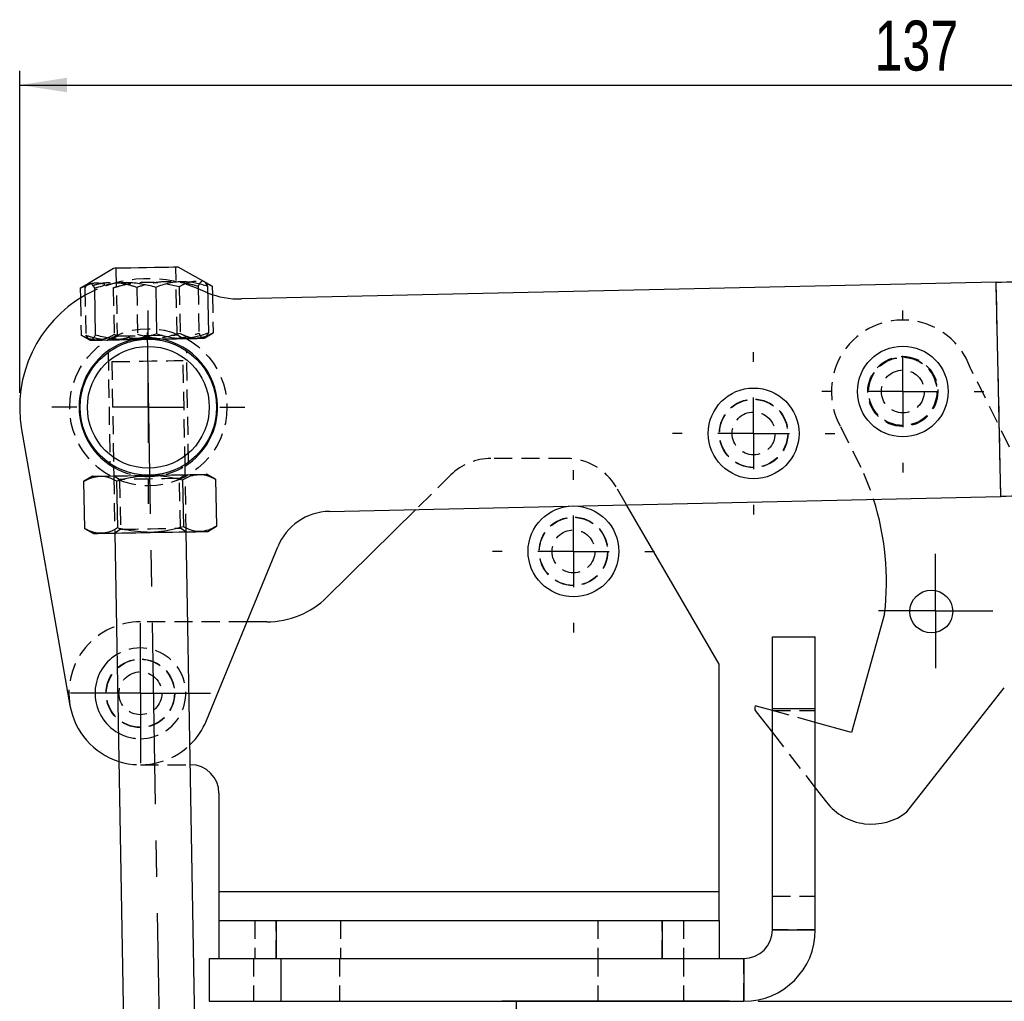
# Model space of a CAD drawing. Extents: x 39 to 407, y 33 to 280.
# Tile 11 of 48: x 56 to 125, y 212 to 280. Entities that reach past the tile are written whole.
import ezdxf

# ---------------------------------------------------------------- set-up
doc = ezdxf.new("R2010")
doc.units = 0
doc.linetypes.add('CENTERX2', pattern=[20.32, 12.7, -2.54, 2.54, -2.54])
doc.linetypes.add('HIDDEN', pattern=[1.905, 1.27, -0.635])
doc.layers.get('0').update_dxf_attribs({"linetype": 'CONTINUOUS'})
doc.styles.add('SLDTEXTSTYLE0', font='TXT', dxfattribs={"width": 0.75})
doc.dimstyles.new('SLDDIMSTYLE0', dxfattribs={"dimtxt": 3.5, "dimasz": 3.302, "dimexe": 0, "dimexo": 0.0625, "dimgap": 0.875, "dimtad": 1, "dimdec": 0, "dimrnd": 1e-09, "dimzin": 12, "dimtxsty": 'SLDTEXTSTYLE0', "dimsah": 1, "dimcen": 0.09, "dimazin": 3, "dimtfac": 1, "dimtdec": 0, "dimtofl": 0, "dimtmove": 0, "dimatfit": 3, "dimtolj": 1, "dimtzin": 12})
doc.dimstyles.new('SLDDIMSTYLE1', dxfattribs={"dimtxt": 3.5, "dimasz": 3.302, "dimexe": 0, "dimexo": 0.0625, "dimgap": 0.875, "dimtad": 1, "dimdec": 0, "dimrnd": 1e-09, "dimzin": 12, "dimtxsty": 'SLDTEXTSTYLE0', "dimsah": 1, "dimcen": 0.09, "dimazin": 3, "dimtfac": 1, "dimtofl": 0, "dimtmove": 0, "dimatfit": 3, "dimtolj": 1, "dimtzin": 12})

# ---------------------------------------------------------------- blocks, each defined once
blk = doc.blocks.new('_D')
at = {"color": 179, "linetype": 'CONTINUOUS'}
for p, q in [((55.95, 254.259), (55.95, 276.809)), ((193.336, 256.217), (193.336, 276.809)), ((55.95, 275.809), (193.336, 275.809))]:
    blk.add_line(p, q, dxfattribs=at)
for points in [[(55.95, 275.809), (59.252, 275.301), (59.252, 276.317)], [(193.336, 275.809), (190.034, 276.317), (190.034, 275.301)]]:
    blk.add_solid(points, dxfattribs=at)
at = {"color": 179, "linetype": 'CONTINUOUS', "insert": (115.759, 280.321, 0.1), "char_height": 3.5, "attachment_point": 1, "style": 'SLDTEXTSTYLE0'}
blk.add_mtext('137', dxfattribs=at)
blk = doc.blocks.new('_D_3')
at = {"color": 179, "linetype": 'CONTINUOUS'}
for p, q in [((105.616, 211.687), (89.687, 211.687)), ((90.687, 211.687), (90.687, 147.846)), ((82.059, 147.846), (91.687, 147.846))]:
    blk.add_line(p, q, dxfattribs=at)
for points in [[(90.687, 211.687), (90.179, 208.385), (91.195, 208.385)], [(90.687, 147.846), (91.195, 151.148), (90.179, 151.148)]]:
    blk.add_solid(points, dxfattribs=at)
at = {"color": 179, "linetype": 'CONTINUOUS', "insert": (86.176, 176.288, 0.1), "char_height": 3.5, "attachment_point": 1, "rotation": 90, "style": 'SLDTEXTSTYLE0'}
blk.add_mtext('64', dxfattribs=at)
blk = doc.blocks.new('_D_5')
at = {"color": 179, "linetype": 'CONTINUOUS'}
for p, q in [((168.044, 255.459), (203.291, 255.459)), ((202.291, 255.459), (202.291, 211.687)), ((107.616, 211.687), (203.291, 211.687))]:
    blk.add_line(p, q, dxfattribs=at)
for points in [[(202.291, 255.459), (201.783, 252.157), (202.799, 252.157)], [(202.291, 211.687), (202.799, 214.989), (201.783, 214.989)]]:
    blk.add_solid(points, dxfattribs=at)
at = {"color": 179, "linetype": 'CONTINUOUS', "insert": (197.779, 230.551, 0.1), "char_height": 3.5, "attachment_point": 1, "rotation": 90, "style": 'SLDTEXTSTYLE0'}
blk.add_mtext('44', dxfattribs=at)
blk = doc.blocks.new('SW_CENTERMARKSYMBOL_0')
at = {"color": 0, "linetype": 'CONTINUOUS'}
for p, q in [((0, 5), (0, 5.675)), ((0, 0), (0, 2.5)), ((-5, 0), (-5.675, 0)), ((0, 0), (-2.5, 0)), ((0, 0), (0, -2.5)), ((0, 0), (2.5, 0)), ((5, 0), (5.675, 0)), ((0, -5), (0, -5.675))]:
    blk.add_line(p, q, dxfattribs=at)
blk = doc.blocks.new('SW_CENTERMARKSYMBOL_1')
at = {"color": 0, "linetype": 'CONTINUOUS'}
for p, q in [((0, 2.5), (0, 4.9)), ((0, 0), (0, 2.5)), ((-2.5, 0), (-4.9, 0)), ((0, 0), (-2.5, 0)), ((0, 0), (0, -2.5)), ((0, 0), (2.5, 0)), ((2.5, 0), (4.9, 0)), ((0, -2.5), (0, -4.9))]:
    blk.add_line(p, q, dxfattribs=at)
blk = doc.blocks.new('SW_CENTERMARKSYMBOL_2')
at = {"color": 0, "linetype": 'CONTINUOUS'}
for p, q in [((0, 5), (0, 6.7625)), ((0, 0), (0, 2.5)), ((-5, 0), (-6.7625, 0)), ((0, 0), (-2.5, 0)), ((0, 0), (0, -2.5)), ((0, 0), (2.5, 0)), ((5, 0), (6.7625, 0)), ((0, -5), (0, -6.7625))]:
    blk.add_line(p, q, dxfattribs=at)
blk = doc.blocks.new('SW_CENTERMARKSYMBOL_4')
at = {"color": 0, "linetype": 'CONTINUOUS'}
for p, q in [((0, 5), (0, 5.675)), ((0, 0), (0, 2.5)), ((-5, 0), (-5.675, 0)), ((0, 0), (-2.5, 0)), ((0, 0), (0, -2.5)), ((0, 0), (2.5, 0)), ((5, 0), (5.675, 0)), ((0, -5), (0, -5.675))]:
    blk.add_line(p, q, dxfattribs=at)
blk = doc.blocks.new('SW_CENTERMARKSYMBOL_5')
at = {"color": 0, "linetype": 'CONTINUOUS'}
for p, q in [((0, 5), (0, 5.675)), ((0, 0), (0, 2.5)), ((-5, 0), (-5.675, 0)), ((0, 0), (-2.5, 0)), ((0, 0), (0, -2.5)), ((0, 0), (2.5, 0)), ((5, 0), (5.675, 0)), ((0, -5), (0, -5.675))]:
    blk.add_line(p, q, dxfattribs=at)
blk = doc.blocks.new('SW_CENTERMARKSYMBOL_6')
at = {"color": 0, "linetype": 'CONTINUOUS'}
for p, q in [((0, 2.5), (0, 4)), ((0, 0), (0, 2.5)), ((-2.5, 0), (-4, 0)), ((0, 0), (-2.5, 0)), ((0, 0), (0, -2.5)), ((0, 0), (2.5, 0)), ((2.5, 0), (4, 0)), ((0, -2.5), (0, -4))]:
    blk.add_line(p, q, dxfattribs=at)

msp = doc.modelspace()

# ---------------------------------------------------------------- linework, layer by layer
at = {"color": 7, "linetype": 'CONTINUOUS'}
for p, q in [((62.5119, 262.9806), (60.756, 261.9256)), ((68.8386, 262.0666), (67.0471, 263.0597)), ((60.756, 261.9256), (60.185, 261.5825)), ((60.185, 261.5825), (60.6769, 261.8137)), ((69.4212, 261.7437), (68.8386, 262.0666)), ((68.9399, 261.9575), (69.4212, 261.7437)), ((124.2702, 262.0111), (71.4577, 260.8387)), ((124.6031, 247.0148), (124.2702, 262.0111)), ((60.185, 261.5825), (60.1969, 260.9018)), ((61.1768, 261.5998), (61.2342, 258.3148)), ((65.4664, 261.6747), (65.5237, 258.3897)), ((69.0927, 261.738), (69.15, 258.453)), ((69.4212, 261.7437), (69.4317, 261.1436)), ((60.825, 257.9745), (60.8673, 257.9511)), ((60.9088, 257.9518), (60.8283, 257.9728)), ((68.8661, 258.0907), (68.9076, 258.1156)), ((56.0847, 251.7068), (59.4689, 232.3795)), ((62.521, 249.1625), (62.5333, 248.4537)), ((67.5326, 248.541), (67.5202, 249.2498)), ((61.0336, 248.4275), (60.4211, 248.0595)), ((60.4211, 248.0595), (60.4784, 244.7746)), ((62.7301, 248.0998), (62.7875, 244.8149)), ((67.3482, 248.1804), (67.4056, 244.8955)), ((69.6573, 248.2207), (69.0323, 248.5672)), ((69.6573, 248.2207), (69.7146, 244.9358)), ((77.6147, 245.9716), (124.6031, 247.0148)), ((83.6649, 246.106), (77.4478, 239.9711)), ((104.894, 235.2706), (98.4095, 246.4333)), ((60.4784, 244.7746), (61.1034, 244.4281)), ((69.1022, 244.5678), (69.7146, 244.9358)), ((62.6031, 244.4543), (64.4008, 141.4686)), ((69.4, 141.5559), (67.6024, 244.5416)), ((69.0199, 231.3442), (74.0028, 243.4908)), ((116.4657, 238.8041), (114.1582, 230.4972)), ((73.2335, 238.2419), (71.8495, 238.2419)), ((108.616, 237.1867), (111.616, 237.1867)), ((108.616, 232.1867), (108.616, 237.1867)), ((111.616, 232.1867), (111.616, 237.1867)), ((104.894, 219.3365), (104.894, 235.2706)), ((118.0252, 224.9397), (124.8392, 233.6348)), ((107.4136, 232.3707), (107.385, 232.2678)), ((108.616, 232.0367), (107.4136, 232.3707)), ((108.616, 232.1867), (111.616, 232.1867)), ((108.616, 216.6865), (108.616, 232.1867)), ((111.616, 216.6865), (111.616, 232.1867)), ((107.4862, 231.9536), (108.616, 230.4982)), ((114.1582, 230.4972), (111.616, 231.2034)), ((67.8869, 228.2419), (67.894, 228.2419)), ((69.894, 226.2419), (69.894, 219.3365)), ((111.616, 226.6336), (112.3937, 225.6318)), ((69.894, 219.3365), (69.894, 217.3365)), ((104.894, 219.3365), (69.894, 219.3365)), ((104.894, 217.3365), (104.894, 219.3365)), ((69.894, 217.3365), (69.894, 214.6865)), ((69.894, 217.3365), (73.894, 217.3365)), ((73.894, 217.3365), (73.894, 214.6865)), ((73.894, 217.3365), (100.894, 217.3365)), ((100.894, 217.3365), (100.894, 214.6865)), ((100.894, 217.3365), (104.894, 217.3365)), ((104.894, 217.3365), (104.894, 214.6865)), ((108.616, 216.6865), (111.616, 216.6865)), ((69.214, 214.6865), (69.214, 211.6865)), ((69.214, 214.6865), (74.214, 214.6865)), ((74.214, 214.6865), (74.214, 211.6865)), ((74.214, 214.6865), (106.616, 214.6865)), ((106.616, 214.6865), (106.616, 211.6865)), ((69.214, 211.6865), (74.214, 211.6865)), ((74.214, 211.6865), (106.616, 211.6865))]:
    msp.add_line(p, q, dxfattribs=at)
at = {"color": 7, "linetype": 'HIDDEN'}
for p, q in [((62.6798, 262.9835), (62.7625, 258.2442)), ((66.9619, 258.3175), (66.8791, 263.0568)), ((124.6031, 247.0148), (124.2702, 262.0111)), ((60.5136, 261.5882), (60.5709, 258.3032)), ((62.4941, 261.6228), (62.5514, 258.3378)), ((64.1399, 261.6515), (64.1973, 258.3665)), ((67.1122, 261.7034), (67.1695, 258.4184)), ((68.4295, 261.7264), (68.4868, 258.4414)), ((69.4317, 261.1436), (69.4786, 258.4587)), ((60.1969, 260.9018), (60.2424, 258.2975)), ((68.9076, 258.1156), (69.4786, 258.4587)), ((60.2424, 258.2975), (60.825, 257.9745)), ((60.8283, 257.9728), (60.5709, 258.3032)), ((62.7625, 258.2442), (62.3958, 257.9778)), ((67.3376, 258.064), (66.9619, 258.3175)), ((62.1324, 257.1009), (62.2682, 249.3195)), ((67.7673, 249.4194), (67.6314, 257.2033)), ((62.3937, 256.4511), (62.521, 249.1625)), ((67.5202, 249.2498), (67.393, 256.5384)), ((126.9085, 247.066), (122.447, 256.046)), ((113.3799, 251.914), (114.9986, 248.6559)), ((94.224, 249.6751), (88.9231, 249.6751)), ((62.5333, 248.4537), (62.6031, 244.4543)), ((62.5621, 248.4542), (62.9378, 248.2008)), ((62.9378, 248.2008), (62.9985, 244.7212)), ((67.1372, 248.2741), (67.5038, 248.5405)), ((67.1979, 244.7945), (67.1372, 248.2741)), ((67.6024, 244.5416), (67.5326, 248.541)), ((86.1136, 248.5223), (83.6649, 246.106)), ((98.4095, 246.4333), (97.6828, 247.6843)), ((62.9985, 244.7212), (62.6319, 244.4548)), ((67.5737, 244.5411), (67.1979, 244.7945)), ((71.8495, 238.2419), (64.394, 238.2419)), ((108.616, 232.1867), (111.616, 232.1867)), ((111.616, 231.2034), (108.616, 232.0367)), ((108.616, 232.0367), (111.616, 232.0367)), ((108.616, 230.4982), (111.616, 226.6336)), ((64.394, 228.2419), (67.8869, 228.2419)), ((104.894, 219.3365), (69.894, 219.3365)), ((108.616, 219.0367), (111.616, 219.0367)), ((72.394, 217.3365), (72.394, 214.6865)), ((73.894, 214.6865), (73.894, 217.3365)), ((78.394, 217.3365), (78.394, 214.6865)), ((96.394, 217.3365), (96.394, 214.6865)), ((100.894, 214.6865), (100.894, 217.3365)), ((102.394, 217.3365), (102.394, 214.6865)), ((111.616, 216.6865), (108.616, 216.6865)), ((72.314, 214.6865), (72.314, 211.6865)), ((74.214, 214.6865), (74.214, 211.6865)), ((78.314, 214.6865), (78.314, 211.6865)), ((96.394, 214.6865), (96.394, 211.6865)), ((102.394, 214.6865), (102.394, 211.6865)), ((106.616, 211.6865), (106.616, 214.6865))]:
    msp.add_line(p, q, dxfattribs=at)
at = {"color": 179, "linetype": 'CENTERX2'}
msp.add_line((64.8585, 258.4944), (66.9353, 139.5126), dxfattribs=at)
at = {"color": 7, "linetype": 'CONTINUOUS', "flags": 128}
for points in [[(67.0471, 263.0597), (67.0448, 263.0597), (66.9486, 263.058), (66.7161, 263.0539), (66.362, 263.0478), (65.9083, 263.0398), (65.3838, 263.0307), (64.8213, 263.0209), (64.2561, 263.011), (63.7239, 263.0017), (63.2579, 262.9936), (62.8876, 262.9871), (62.6361, 262.9827), (62.5193, 262.9807), (62.5119, 262.9806)], [(124.2702, 262.0111), (124.6462, 262.0195), (125.0205, 262.0278), (125.3917, 262.036), (125.758, 262.0442), (126.118, 262.0522), (126.4701, 262.06), (126.8127, 262.0676), (127.1445, 262.0749)], [(60.9088, 257.9518), (61.0176, 257.9537), (61.1923, 257.9568), (61.4299, 257.9609), (61.7262, 257.9661), (62.0763, 257.9722), (62.4742, 257.9791), (62.9129, 257.9868), (63.3852, 257.995)], [(63.3852, 257.995), (63.8827, 258.0037), (64.3971, 258.0127), (64.9195, 258.0218), (65.4411, 258.0309), (65.9528, 258.0399), (66.4459, 258.0485), (66.912, 258.0566), (67.3431, 258.0641)], [(67.3431, 258.0641), (67.7318, 258.0709), (68.0715, 258.0768), (68.3564, 258.0818), (68.5816, 258.0857), (68.7432, 258.0886), (68.8384, 258.0902), (68.8661, 258.0907)], [(61.0336, 248.4275), (61.0678, 248.4281), (61.1698, 248.4299), (61.338, 248.4329), (61.5694, 248.4369)], [(61.5694, 248.4369), (61.86, 248.442), (62.205, 248.448), (62.5983, 248.4549), (63.0333, 248.4624), (63.5025, 248.4706), (63.9978, 248.4793), (64.5109, 248.4882), (65.033, 248.4973)], [(65.033, 248.4973), (65.555, 248.5065), (66.0681, 248.5154), (66.5635, 248.5241), (67.0326, 248.5323), (67.4676, 248.5398), (67.8609, 248.5467), (68.2059, 248.5527), (68.4965, 248.5578)], [(68.4965, 248.5578), (68.7279, 248.5618), (68.8961, 248.5648), (68.9981, 248.5666), (69.0323, 248.5672)], [(127.4774, 247.0786), (127.1457, 247.0713), (126.803, 247.0637), (126.4509, 247.0559), (126.091, 247.0479), (125.7246, 247.0397), (125.3535, 247.0315), (124.9791, 247.0232), (124.6031, 247.0148)], [(65.1028, 244.498), (65.6248, 244.5071), (66.1379, 244.516), (66.6333, 244.5247), (67.1025, 244.5329), (67.5374, 244.5405), (67.9308, 244.5473), (68.2757, 244.5533), (68.5663, 244.5584)], [(68.5663, 244.5584), (68.7977, 244.5625), (68.9659, 244.5654), (69.0679, 244.5672), (69.1022, 244.5678)], [(61.1034, 244.4281), (61.1376, 244.4287), (61.2396, 244.4305), (61.4078, 244.4335), (61.6392, 244.4375)], [(61.6392, 244.4375), (61.9298, 244.4426), (62.2748, 244.4486), (62.6681, 244.4555), (63.1031, 244.4631), (63.5723, 244.4712), (64.0676, 244.4799), (64.5807, 244.4888), (65.1028, 244.498)]]:
    msp.add_lwpolyline(points, dxfattribs=at)
at = {"color": 7, "linetype": 'HIDDEN', "flags": 128}
for points in [[(69.1009, 261.2644), (69.0918, 261.2681), (68.7746, 261.406)], [(60.8673, 257.9511), (60.9015, 257.9517), (60.9088, 257.9518)], [(62.7625, 258.2442), (62.7843, 258.2446), (62.9331, 258.2471), (63.2134, 258.252), (63.6061, 258.2589), (64.0844, 258.2672), (64.6156, 258.2765), (65.1637, 258.2861), (65.6912, 258.2953), (66.1623, 258.3035), (66.5447, 258.3102), (66.8125, 258.3149), (66.9473, 258.3172), (66.9619, 258.3175)], [(62.3937, 256.4511), (62.4664, 256.4524), (62.6801, 256.4561), (63.0224, 256.4621), (63.4734, 256.47), (64.007, 256.4793), (64.5921, 256.4895), (65.1947, 256.5), (65.7797, 256.5102), (66.3133, 256.5195), (66.7643, 256.5274), (67.1067, 256.5334), (67.3203, 256.5371), (67.393, 256.5384), (67.393, 256.5384)], [(67.1372, 248.2741), (67.0656, 248.2728), (66.8559, 248.2692), (66.5222, 248.2633), (66.0873, 248.2557), (65.5809, 248.2469), (65.0375, 248.2374), (64.4941, 248.2279), (63.9876, 248.2191), (63.5528, 248.2115), (63.2191, 248.2057), (63.0094, 248.202), (62.9378, 248.2008), (62.9378, 248.2008)], [(114.9986, 248.6559), (115.4651, 247.486), (115.6925, 246.817)], [(62.9985, 244.7212), (63.0701, 244.7225), (63.2798, 244.7261), (63.6135, 244.732), (64.0484, 244.7396), (64.5548, 244.7484), (65.0982, 244.7579), (65.6417, 244.7674), (66.1481, 244.7762), (66.5829, 244.7838), (66.9166, 244.7896), (67.1264, 244.7933), (67.1979, 244.7945)]]:
    msp.add_lwpolyline(points, dxfattribs=at)
at = {"color": 7, "linetype": 'HIDDEN'}
for centre, radius in [((64.9498, 253.2591), 5.5), ((117.7383, 254.3643), 2.45), ((117.7383, 254.3643), 2.4), ((117.7383, 254.3643), 2.3812), ((117.7383, 254.3643), 1.5), ((107.3008, 251.4319), 2.4), ((107.3008, 251.4319), 2.3812), ((107.3008, 251.4319), 1.5), ((94.6956, 243.1751), 2.4), ((94.6956, 243.1751), 2.3812), ((94.6956, 243.1751), 1.5), ((64.394, 233.2419), 2.4), ((64.394, 233.2419), 2.3813), ((64.394, 233.2419), 1.5)]:
    msp.add_circle(centre, radius, dxfattribs=at)
at = {"color": 7, "linetype": 'CONTINUOUS'}
for centre, radius in [((64.9498, 253.2591), 4.7625), ((64.9498, 253.2591), 4.2625), ((117.7383, 254.3643), 3.175), ((107.3008, 251.4319), 3.175), ((94.6956, 243.1751), 3.175), ((119.7327, 238.9637), 1.5)]:
    msp.add_circle(centre, radius, dxfattribs=at)
at = {"color": 7, "linetype": 'HIDDEN'}
for centre, radius, start, end in [((64.9498, 253.2591), 9, 64.850716, 119.46931), ((117.7383, 254.3643), 5, 19.654556, 209.34428), ((64.9498, 253.2591), 4.85, 80.100015, 101.899985), ((88.9231, 245.6751), 4, 90, 134.61868), ((94.224, 245.6751), 4, 30.152478, 90), ((64.9498, 253.2591), 4.85, 239.971531, 302.028469), ((64.394, 233.2419), 5, 90, 189.931765), ((64.394, 233.2419), 3.175, 270, 121.154068), ((64.394, 233.2419), 3.175, 240.845932, 270), ((64.394, 233.2419), 5, 252.398894, 313.923589)]:
    msp.add_arc(centre, radius, start, end, dxfattribs=at)
at = {"color": 7, "linetype": 'CONTINUOUS'}
for centre, radius, start, end in [((64.9498, 253.2591), 9, 119.46931, 189.931765), ((71.3245, 266.8372), 6, 248.24778, 271.271802), ((64.9498, 253.2591), 4.85, 101.899985, 239.971531), ((64.9498, 253.2591), 4.85, 1.271802, 80.100015), ((64.9498, 253.2591), 4.85, 302.028469, 1.271802), ((97.5562, 241.0233), 19.0392, 353.306363, 17.716355), ((77.7035, 241.9726), 4, 91.271802, 157.695083), ((73.2335, 244.2419), 6, 270, 314.61868), ((64.394, 233.2419), 3.175, 121.154068, 240.845932), ((64.394, 233.2419), 5, 189.931765, 252.398894), ((107.6741, 232.1875), 0.3, 164.475741, 231.219582), ((64.394, 233.2419), 5, 313.923589, 337.695083), ((67.894, 226.2419), 2, 0, 90), ((115.5534, 228.0846), 4, 217.821553, 308.167338), ((106.616, 216.6865), 2, 270, 0), ((106.616, 216.6865), 5, 270, 0)]:
    msp.add_arc(centre, radius, start, end, dxfattribs=at)
at = {"color": 7, "linetype": 'HIDDEN'}
for points, knots in [([(64.1399, 261.6515), (63.8234, 261.7492), (63.1835, 261.9466), (62.2394, 262.0065), (61.3401, 261.8788), (60.7908, 261.6857), (60.5136, 261.5882)], [0, 0, 0, 0, 0.2645951, 0.5349273, 0.7653325, 1, 1, 1, 1]), ([(60.6769, 261.8137), (60.7128, 261.8314), (60.9527, 261.9493), (61.3849, 261.9847), (61.9597, 261.8912), (62.3149, 261.7128), (62.4941, 261.6228)], [0, 0, 0, 0, 0.0609121, 0.4061177, 0.7003376, 1, 1, 1, 1]), ([(62.4941, 261.6228), (62.6584, 261.671), (63.2, 261.8301), (64.1531, 262.0105), (65.5528, 262.0549), (66.5298, 261.8347), (67.1122, 261.7034)], [0, 0, 0, 0, 0.1096912, 0.3614802, 0.6193406, 1, 1, 1, 1]), ([(68.4295, 261.7264), (68.0554, 261.823), (67.2991, 262.0185), (66.1826, 262.0753), (65.1185, 261.9447), (64.4681, 261.7498), (64.1399, 261.6515)], [0, 0, 0, 0, 0.2645954, 0.5349277, 0.7653327, 1, 1, 1, 1]), ([(67.1122, 261.7034), (67.3108, 261.8107), (67.7125, 262.0278), (68.3106, 262.1044), (68.7245, 262.0556), (68.9205, 261.9663), (68.9399, 261.9575)], [0, 0, 0, 0, 0.3346225, 0.6765005, 0.9678844, 1, 1, 1, 1]), ([(68.8381, 262.061), (68.7833, 262.0768), (68.6425, 262.1175), (68.5103, 261.8747), (68.4295, 261.7264)], [0, 0, 0, 0, 0.3888268, 1, 1, 1, 1]), ([(62.5514, 258.3378), (62.3657, 258.2347), (61.9908, 258.0266), (61.6002, 257.9826), (61.4031, 257.9604)], [0, 0, 0, 0, 0.4954578, 1, 1, 1, 1]), ([(62.3903, 257.9777), (62.4333, 257.9788), (62.7587, 257.9878), (63.371, 258.0765), (63.9202, 258.2693), (64.1973, 258.3665)], [0, 0, 0, 0, 0.0700476, 0.5307626, 1, 1, 1, 1]), ([(64.8667, 258.0209), (64.2558, 258.0543), (63.473, 258.0971), (62.7173, 258.2945), (62.5514, 258.3378)], [0, 0, 0, 0, 0.7804764, 1, 1, 1, 1]), ([(64.1973, 258.3665), (64.5473, 258.2728), (65.2539, 258.0835), (65.9813, 258.0591), (66.3483, 258.0468)], [0, 0, 0, 0, 0.4954582, 1, 1, 1, 1]), ([(67.1695, 258.4184), (66.5922, 258.2632), (65.8341, 258.0595), (65.053, 258.0283), (64.8667, 258.0209)], [0, 0, 0, 0, 0.7614491, 1, 1, 1, 1]), ([(66.3483, 258.0468), (66.3991, 258.0481), (66.784, 258.058), (67.5085, 258.1487), (68.1587, 258.3432), (68.4868, 258.4414)], [0, 0, 0, 0, 0.07004745, 0.5307627, 1, 1, 1, 1]), ([(68.3303, 258.0814), (68.3029, 258.0813), (68.0956, 258.0809), (67.7035, 258.1521), (67.3486, 258.3291), (67.1695, 258.4184)], [0, 0, 0, 0, 0.0700474, 0.5307626, 1, 1, 1, 1]), ([(69.4786, 258.4587), (69.2928, 258.3556), (68.9179, 258.1475), (68.5273, 258.1035), (68.3303, 258.0814)], [0, 0, 0, 0, 0.4954576, 1, 1, 1, 1]), ([(68.4868, 258.4414), (68.5726, 258.2978), (68.6853, 258.1092), (68.7978, 258.0937), (68.8247, 258.09)], [0, 0, 0, 0, 0.7614488, 1, 1, 1, 1]), ([(61.4031, 257.9604), (61.3758, 257.9604), (61.1685, 257.96), (60.7764, 258.0312), (60.4215, 258.2082), (60.2424, 258.2975)], [0, 0, 0, 0, 0.07004741, 0.53076247, 1, 1, 1, 1]), ([(60.5709, 258.3032), (60.8672, 258.2085), (61.465, 258.0174), (62.08, 257.991), (62.3903, 257.9777)], [0, 0, 0, 0, 0.4954584, 1, 1, 1, 1])]:
    msp.add_open_spline(points, degree=3, knots=knots, dxfattribs=at)
at = {"color": 7, "linetype": 'CONTINUOUS'}
for points, knots in [([(60.5136, 261.5882), (60.5944, 261.7311), (60.7286, 261.9683), (60.9299, 261.9553), (61.0701, 261.7956), (61.1523, 261.6448), (61.1768, 261.5998)], [0, 0, 0, 0, 0.3806578, 0.6320868, 0.8903094, 1, 1, 1, 1]), ([(61.1768, 261.5998), (61.5473, 261.7094), (62.2963, 261.9312), (63.4101, 262.0269), (64.4782, 261.9336), (65.135, 261.7615), (65.4664, 261.6747)], [0, 0, 0, 0, 0.2645952, 0.5349275, 0.7653328, 1, 1, 1, 1]), ([(65.4664, 261.6747), (65.7793, 261.7833), (66.4119, 262.003), (67.3533, 262.0958), (68.2565, 261.9995), (68.8123, 261.8257), (69.0927, 261.738)], [0, 0, 0, 0, 0.2645953, 0.5349274, 0.7653325, 1, 1, 1, 1]), ([(69.0927, 261.738), (69.0682, 261.7817), (68.9875, 261.9259), (68.9016, 262.0613), (68.8416, 262.0611), (68.8381, 262.061)], [0, 0, 0, 0, 0.2908297, 0.958411, 1, 1, 1, 1]), ([(65.5237, 258.3897), (65.1771, 258.2838), (64.4776, 258.07), (63.7515, 258.0202), (63.3852, 257.995)], [0, 0, 0, 0, 0.4954577, 1, 1, 1, 1]), ([(67.3431, 258.0641), (67.3001, 258.0638), (66.9746, 258.0613), (66.3596, 258.1286), (65.804, 258.3021), (65.5237, 258.3897)], [0, 0, 0, 0, 0.0700476, 0.5307628, 1, 1, 1, 1]), ([(69.15, 258.453), (68.8573, 258.348), (68.2665, 258.1361), (67.6527, 258.0883), (67.3431, 258.0641)], [0, 0, 0, 0, 0.4954581, 1, 1, 1, 1]), ([(68.9055, 258.1627), (68.9649, 258.1959), (69.0486, 258.2427), (69.1272, 258.4056), (69.15, 258.453)], [0, 0, 0, 0, 0.70881358, 1, 1, 1, 1]), ([(61.2342, 258.3148), (61.2113, 258.2682), (61.1069, 258.0558), (60.9956, 257.9974), (60.9088, 257.9518)], [0, 0, 0, 0, 0.2195229, 1, 1, 1, 1]), ([(63.3852, 257.995), (63.3343, 257.9946), (62.9493, 257.9911), (62.2221, 258.0564), (61.5655, 258.2282), (61.2342, 258.3148)], [0, 0, 0, 0, 0.0700471, 0.5307621, 1, 1, 1, 1]), ([(60.4211, 248.0595), (60.6068, 248.1626), (60.9818, 248.3708), (61.3723, 248.4147), (61.5694, 248.4369)], [0, 0, 0, 0, 0.4954582, 1, 1, 1, 1]), ([(61.5694, 248.4369), (61.5967, 248.4369), (61.804, 248.4373), (62.1961, 248.3661), (62.551, 248.1891), (62.7301, 248.0998)], [0, 0, 0, 0, 0.0700478, 0.5307624, 1, 1, 1, 1]), ([(62.7301, 248.0998), (62.8944, 248.1489), (63.6427, 248.3725), (64.4235, 248.4426), (65.033, 248.4973)], [0, 0, 0, 0, 0.2195234, 1, 1, 1, 1]), ([(65.033, 248.4973), (65.2194, 248.4964), (66.0011, 248.4926), (66.7659, 248.3154), (67.3482, 248.1804)], [0, 0, 0, 0, 0.2385515, 1, 1, 1, 1]), ([(67.3482, 248.1804), (67.534, 248.2836), (67.9089, 248.4917), (68.2995, 248.5356), (68.4965, 248.5578)], [0, 0, 0, 0, 0.495458, 1, 1, 1, 1]), ([(68.4965, 248.5578), (68.5239, 248.5579), (68.7312, 248.5582), (69.1233, 248.4871), (69.4782, 248.3101), (69.6573, 248.2207)], [0, 0, 0, 0, 0.0700474, 0.5307621, 1, 1, 1, 1]), ([(61.6392, 244.4375), (61.6118, 244.4374), (61.4045, 244.4371), (61.0124, 244.5082), (60.6575, 244.6852), (60.4784, 244.7746)], [0, 0, 0, 0, 0.0700474, 0.5307623, 1, 1, 1, 1]), ([(62.7875, 244.8149), (62.6017, 244.7118), (62.2268, 244.5036), (61.8362, 244.4597), (61.6392, 244.4375)], [0, 0, 0, 0, 0.495458, 1, 1, 1, 1]), ([(65.1028, 244.498), (64.4918, 244.5314), (63.709, 244.5742), (62.9534, 244.7715), (62.7875, 244.8149)], [0, 0, 0, 0, 0.7804764, 1, 1, 1, 1]), ([(67.4056, 244.8955), (66.8283, 244.7403), (66.0701, 244.5365), (65.2891, 244.5054), (65.1028, 244.498)], [0, 0, 0, 0, 0.7614491, 1, 1, 1, 1]), ([(68.5663, 244.5584), (68.539, 244.5584), (68.3317, 244.558), (67.9396, 244.6292), (67.5847, 244.8062), (67.4056, 244.8955)], [0, 0, 0, 0, 0.0700478, 0.5307624, 1, 1, 1, 1]), ([(69.7146, 244.9358), (69.5289, 244.8327), (69.1539, 244.6245), (68.7634, 244.5806), (68.5663, 244.5584)], [0, 0, 0, 0, 0.4954578, 1, 1, 1, 1])]:
    msp.add_open_spline(points, degree=3, knots=knots, dxfattribs=at)

# ---------------------------------------------------------------- block references
at = {"color": 179, "linetype": 'CONTINUOUS'}
for name, p in [('SW_CENTERMARKSYMBOL_2', (64.9498, 253.2591)), ('SW_CENTERMARKSYMBOL_5', (117.7383, 254.3643)), ('SW_CENTERMARKSYMBOL_4', (107.3008, 251.4319)), ('SW_CENTERMARKSYMBOL_0', (94.6956, 243.1751)), ('SW_CENTERMARKSYMBOL_6', (120.0298, 239.0051)), ('SW_CENTERMARKSYMBOL_1', (64.394, 233.2419))]:
    msp.add_blockref(name, p, dxfattribs=at)

# ---------------------------------------------------------------- dimensions: what is measured, and where the dimension line sits
dim = msp.add_linear_dim(base=(193.3362, 275.8089), p1=(55.9498, 253.2591), p2=(193.3362, 255.2169), dimstyle='SLDDIMSTYLE0', dxfattribs=at)
dim.commit()
dim.dimension.update_dxf_attribs({"geometry": '_D', "text_midpoint": (121.0598, 275.8089), "dimtype": 160})
for base, p1, p2, dimstyle, picture, middle in [((202.2907, 211.6865), (167.0438, 255.4589), (106.616, 211.6865), 'SLDDIMSTYLE1', '_D_5', (202.2907, 234.5589)), ((90.6873, 147.8457), (106.616, 211.6865), (81.0587, 147.8457), 'SLDDIMSTYLE0', '_D_3', (90.6873, 180.2956))]:
    dim = msp.add_linear_dim(base=base, p1=p1, p2=p2, angle=90, dimstyle=dimstyle, dxfattribs=at)
    dim.commit()
    dim.dimension.update_dxf_attribs({"geometry": picture, "text_midpoint": middle, "dimtype": 160})

doc.saveas('drawing.dxf')
